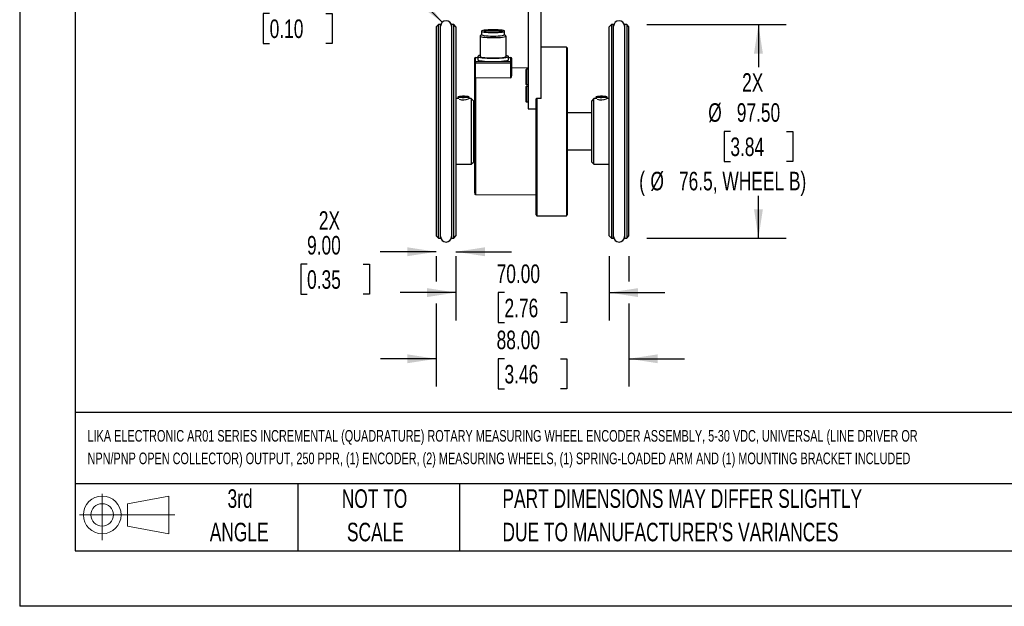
# Model space of a CAD drawing. Header units: millimetres. Extents: x 0 to 1118, y 0 to 864.
# Tile 1 of 32: x 0 to 450, y 0 to 268. Entities that reach past the tile are written whole.
import ezdxf

# ---------------------------------------------------------------- set-up
doc = ezdxf.new("R2010")
doc.units = ezdxf.units.MM
doc.header["$LTSCALE"] = 4
doc.linetypes.add('CENTERX2', pattern=[20.32, 12.7, -2.54, 2.54, -2.54])
doc.layers.add('DIMENSIONS', color=140, linetype='Continuous', lineweight=25)
doc.layers.add('TEXT', color=140, linetype='Continuous', lineweight=25)
doc.layers.add('SLD-DEFPOINTS', color=7, linetype='Continuous')
doc.styles.add('SLDTEXTSTYLE0', font='TXT', dxfattribs={"width": 0.7})
doc.dimstyles.new('SLDDIMSTYLE0', dxfattribs={"dimtxt": 8.632031, "dimasz": 13.208, "dimexe": 0, "dimexo": 0.0625, "dimgap": 2.158008, "dimtad": 0, "dimtih": 1, "dimtoh": 1, "dimrnd": 1e-09, "dimzin": 4, "dimdsep": 46, "dimtxsty": 'SLDTEXTSTYLE0', "dimsah": 1, "dimcen": 0, "dimadec": 0, "dimazin": 1, "dimtfac": 1, "dimtofl": 0, "dimtmove": 0, "dimatfit": 3, "dimfxl": 0, "dimfrac": 2, "dimtolj": 1, "dimtzin": 12, "dimarcsym": 0})
doc.dimstyles.new('SLDDIMSTYLE1', dxfattribs={"dimtxt": 8.632031, "dimasz": 13.208, "dimexe": 0, "dimexo": 0.0625, "dimgap": 2.158008, "dimtad": 0, "dimtih": 1, "dimtoh": 1, "dimrnd": 1e-09, "dimzin": 4, "dimdsep": 46, "dimtxsty": 'SLDTEXTSTYLE0', "dimsah": 1, "dimcen": 0.09, "dimadec": 0, "dimazin": 1, "dimtfac": 1, "dimtmove": 0, "dimatfit": 0, "dimfxl": 0, "dimfrac": 2, "dimtolj": 1, "dimtzin": 12, "dimarcsym": 0})
doc.dimstyles.new('SLDDIMSTYLE2', dxfattribs={"dimtxt": 8.632031, "dimasz": 13.208, "dimexe": 0, "dimexo": 0.0625, "dimgap": 2.158008, "dimtad": 0, "dimtih": 1, "dimtoh": 1, "dimrnd": 1e-09, "dimzin": 4, "dimdsep": 46, "dimtxsty": 'SLDTEXTSTYLE0', "dimsah": 1, "dimcen": 0.09, "dimadec": 0, "dimazin": 1, "dimtfac": 1, "dimtofl": 0, "dimtmove": 0, "dimatfit": 3, "dimfxl": 0, "dimfrac": 2, "dimtolj": 1, "dimtzin": 12, "dimarcsym": 0})

# ---------------------------------------------------------------- blocks, each defined once
blk = doc.blocks.new('Block11')
at = {"color": 7, "linetype": 'Continuous', "lineweight": 18}
for p, q in [((10.35, 21.24), (10.35, 0)), ((21.92, 16.67), (40.7, 20.13)), ((40.7, 20.13), (40.7, 2.93)), ((21.92, 6.38), (21.92, 16.67)), ((0, 11.53), (43.49, 11.53)), ((21.92, 6.38), (40.7, 2.93))]:
    blk.add_line(p, q, dxfattribs=at)
for radius in [8.6, 5.14]:
    blk.add_circle((10.35, 11.53), radius, dxfattribs=at)
blk = doc.blocks.new('Block12')
at = {"layer": 'SLD-DEFPOINTS'}
blk.add_blockref('Block11', (0, 0), dxfattribs=at)
blk = doc.blocks.new('SW_NOTE_0')
at = {"layer": 'TEXT', "color": 0, "linetype": 'CENTERX2', "lineweight": 18, "char_height": 5.30074, "attachment_point": 1, "style": 'SLDTEXTSTYLE0'}
for s, insert in [('LIKA ELECTRONIC AR01 SERIES INCREMENTAL (QUADRATURE) ROTARY MEASURING WHEEL ENCODER ASSEMBLY, 5-30 VDC, UNIVERSAL (LINE DRIVER OR', (0, 6.83)), ('NPN/PNP OPEN COLLECTOR) OUTPUT, 250 PPR, (1) ENCODER, (2) MEASURING WHEELS, (1) SPRING-LOADED ARM AND (1) MOUNTING BRACKET INCLUDED', (0, -3.47))]:
    blk.add_mtext(s, dxfattribs=dict(at, insert=insert))
blk = doc.blocks.new('SW_NOTE_0_3')
at = {"layer": 'TEXT', "color": 0, "linetype": 'CENTERX2', "lineweight": 18, "char_height": 8.4667, "attachment_point": 1, "style": 'SLDTEXTSTYLE0'}
for s, insert in [('PART DIMENSIONS MAY DIFFER SLIGHTLY', (0, 10.91)), ("DUE TO MANUFACTURER'S VARIANCES", (0, -4.37))]:
    blk.add_mtext(s, dxfattribs=dict(at, insert=insert))
blk = doc.blocks.new('SW_NOTE_0_4')
at = {"layer": 'TEXT', "color": 0, "linetype": 'CENTERX2', "lineweight": 18, "char_height": 8.467, "attachment_point": 2, "style": 'SLDTEXTSTYLE0'}
for s, insert in [('NOT TO', (21.03, 10.91)), ('SCALE', (21.42, -4.37))]:
    blk.add_mtext(s, dxfattribs=dict(at, insert=insert))
blk = doc.blocks.new('SW_NOTE_0_5')
at = {"layer": 'TEXT', "color": 0, "linetype": 'CENTERX2', "lineweight": 18, "char_height": 8.467, "attachment_point": 2, "style": 'SLDTEXTSTYLE0'}
for s, insert in [('3rd', (9.26, 10.91)), ('ANGLE', (8.87, -4.37))]:
    blk.add_mtext(s, dxfattribs=dict(at, insert=insert))
blk = doc.blocks.new('_D')
at = {"layer": 'DIMENSIONS'}
for p, q in [((178.78, 280.95), (151.96, 280.95)), ((192.95, 266.77), (178.78, 280.95)), ((114.16, 270.84), (111.27, 270.84)), ((111.27, 270.84), (111.27, 257.12)), ((139.82, 270.84), (142.71, 270.84)), ((142.71, 270.84), (142.71, 257.12)), ((111.27, 257.12), (114.16, 257.12)), ((142.71, 257.12), (139.82, 257.12))]:
    blk.add_line(p, q, dxfattribs=at)
blk.add_solid([(192.95, 266.77), (185.05, 277.55), (182.18, 274.67)], dxfattribs=at)
at = {"layer": 'DIMENSIONS', "char_height": 8.467, "attachment_point": 1, "style": 'SLDTEXTSTYLE0'}
for s, insert in [('2X', (119.53, 294.98)), ('R2.50', (110.24, 283.69)), ('0.10', (114.16, 268.04))]:
    blk.add_mtext(s, dxfattribs=dict(at, insert=insert))
blk = doc.blocks.new('_D_2')
at = {"layer": 'DIMENSIONS'}
for p, q in [((286.42, 265.67), (350.08, 265.67)), ((337.38, 265.67), (337.38, 246.29)), ((324.55, 216.92), (321.66, 216.92)), ((321.66, 216.92), (321.66, 203.2)), ((350.21, 216.92), (353.1, 216.92)), ((353.1, 216.92), (353.1, 203.2)), ((321.66, 203.2), (324.55, 203.2)), ((353.1, 203.2), (350.21, 203.2)), ((337.38, 168.17), (337.38, 187.55)), ((286.42, 168.17), (350.08, 168.17))]:
    blk.add_line(p, q, dxfattribs=at)
for points in [[(337.38, 265.67), (335.35, 252.46), (339.41, 252.46)], [(337.38, 168.17), (339.41, 181.38), (335.35, 181.38)]]:
    blk.add_solid(points, dxfattribs=at)
at = {"layer": 'DIMENSIONS', "attachment_point": 1, "style": 'SLDTEXTSTYLE0'}
for s, insert, char_height in [('2X', (329.92, 243.49), 8.467), ('%%c', (314.45, 229.77), 8.467), ('97.50', (327.48, 229.77), 8.467), ('3.84', (324.55, 214.12), 8.467), ('(', (282.92, 198.47), 8.47), ('%%c', (288.04, 198.47), 8.467), ('76.5, WHEEL B)', (301.08, 198.47), 8.4667)]:
    blk.add_mtext(s, dxfattribs=dict(at, insert=insert, char_height=char_height))
blk = doc.blocks.new('_D_3')
at = {"layer": 'DIMENSIONS'}
for p, q in [((190.22, 159.97), (190.22, 148.3)), ((278.22, 159.97), (278.22, 148.3)), ((190.22, 138.3), (190.22, 100.36)), ((278.22, 138.3), (278.22, 100.36)), ((190.22, 113.06), (164.82, 113.06)), ((221.4, 113.06), (218.5, 113.06)), ((218.5, 113.06), (218.5, 99.34)), ((247.05, 113.06), (249.95, 113.06)), ((249.95, 113.06), (249.95, 99.34)), ((278.22, 113.06), (303.62, 113.06)), ((218.5, 99.34), (221.4, 99.34)), ((249.95, 99.34), (247.05, 99.34))]:
    blk.add_line(p, q, dxfattribs=at)
for points in [[(190.22, 113.06), (177.01, 115.09), (177.01, 111.03)], [(278.22, 113.06), (291.43, 111.03), (291.43, 115.09)]]:
    blk.add_solid(points, dxfattribs=at)
at = {"layer": 'DIMENSIONS', "char_height": 8.467, "attachment_point": 1, "style": 'SLDTEXTSTYLE0'}
for s, insert in [('88.00', (217.81, 125.91)), ('3.46', (221.4, 110.25))]:
    blk.add_mtext(s, dxfattribs=dict(at, insert=insert))
blk = doc.blocks.new('_D_4')
at = {"layer": 'DIMENSIONS'}
for p, q in [((190.22, 161.94), (164.62, 161.94)), ((199.22, 161.94), (224.62, 161.94)), ((190.22, 159.97), (190.22, 149.24)), ((199.22, 159.97), (199.22, 149.24)), ((131.24, 156.3), (128.35, 156.3)), ((128.35, 156.3), (128.35, 142.58)), ((156.9, 156.3), (159.79, 156.3)), ((159.79, 156.3), (159.79, 142.58)), ((128.35, 142.58), (131.24, 142.58)), ((159.79, 142.58), (156.9, 142.58))]:
    blk.add_line(p, q, dxfattribs=at)
for points in [[(190.22, 161.94), (177.01, 163.98), (177.01, 159.91)], [(199.22, 161.94), (212.43, 159.91), (212.43, 163.98)]]:
    blk.add_solid(points, dxfattribs=at)
at = {"layer": 'DIMENSIONS', "char_height": 8.467, "attachment_point": 1, "style": 'SLDTEXTSTYLE0'}
for s, insert in [('2X', (136.61, 180.43)), ('9.00', (131.24, 169.15)), ('0.35', (131.24, 153.49))]:
    blk.add_mtext(s, dxfattribs=dict(at, insert=insert))
blk = doc.blocks.new('_D_8')
at = {"layer": 'DIMENSIONS'}
for p, q in [((199.22, 159.97), (199.22, 130.6)), ((269.22, 159.97), (269.22, 130.6)), ((199.22, 143.3), (173.82, 143.3)), ((221.4, 143.3), (218.5, 143.3)), ((218.5, 143.3), (218.5, 129.58)), ((247.05, 143.3), (249.95, 143.3)), ((249.95, 143.3), (249.95, 129.58)), ((269.22, 143.3), (294.62, 143.3)), ((218.5, 129.58), (221.4, 129.58)), ((249.95, 129.58), (247.05, 129.58))]:
    blk.add_line(p, q, dxfattribs=at)
for points in [[(199.22, 143.3), (186.01, 145.33), (186.01, 141.26)], [(269.22, 143.3), (282.43, 141.26), (282.43, 145.33)]]:
    blk.add_solid(points, dxfattribs=at)
at = {"layer": 'DIMENSIONS', "char_height": 8.467, "attachment_point": 1, "style": 'SLDTEXTSTYLE0'}
for s, insert in [('70.00', (217.81, 156.14)), ('2.76', (221.4, 140.49))]:
    blk.add_mtext(s, dxfattribs=dict(at, insert=insert))

msp = doc.modelspace()

# ---------------------------------------------------------------- linework, layer by layer
at = {"color": 7, "linetype": 'Continuous'}
for p in [(0.01, 863.611), (1117.61, 0.011)]:
    msp.add_line(p, (0.01, 0.011), dxfattribs=at)
for p, q in [((232.222, 306.057), (232.222, 227.204)), ((238.222, 231.931), (238.222, 306.057)), ((191.222, 265.672), (190.222, 264.672)), ((192.222, 265.672), (191.222, 265.672)), ((191.222, 168.172), (191.222, 265.672)), ((192.222, 168.172), (192.222, 265.672)), ((198.222, 265.672), (197.222, 265.672)), ((197.222, 265.672), (197.222, 168.172)), ((199.222, 264.672), (198.222, 265.672)), ((198.222, 168.172), (198.222, 265.672)), ((270.222, 265.672), (269.222, 264.672)), ((271.222, 265.672), (270.222, 265.672)), ((270.222, 265.672), (270.222, 210.981)), ((271.222, 210.981), (271.222, 265.672)), ((277.222, 265.672), (276.222, 265.672)), ((276.222, 265.672), (276.222, 210.981)), ((278.222, 264.672), (277.222, 265.672)), ((277.222, 265.672), (277.222, 210.981)), ((190.222, 264.672), (190.222, 169.172)), ((199.222, 264.672), (199.222, 169.172)), ((210.972, 261.13), (210.366, 260.533)), ((210.972, 262.678), (210.972, 261.09)), ((212.822, 262.388), (212.822, 262.678)), ((221.472, 261.09), (221.472, 262.678)), ((222.077, 260.533), (221.472, 261.13)), ((269.222, 169.172), (269.222, 264.672)), ((278.222, 211.103), (278.222, 264.672)), ((210.322, 260.445), (210.322, 251.165)), ((222.122, 251.165), (222.122, 260.445)), ((249.722, 255.422), (238.222, 255.422)), ((250.222, 254.922), (249.722, 255.422)), ((249.722, 255.422), (249.722, 178.422)), ((250.222, 212.291), (250.222, 254.922)), ((207.722, 250.131), (207.722, 248.228)), ((207.722, 248.228), (207.722, 240.796)), ((208.218, 241.218), (208.218, 248.167)), ((208.218, 248.167), (224.218, 248.154)), ((208.222, 250.627), (209.222, 250.628)), ((208.222, 248.724), (208.222, 250.627)), ((224.222, 248.711), (208.222, 248.724)), ((209.222, 251.165), (209.222, 249.676)), ((223.222, 249.676), (223.222, 251.165)), ((223.222, 250.64), (224.222, 250.641)), ((224.218, 248.154), (224.218, 241.312)), ((224.222, 250.641), (224.222, 248.711)), ((224.722, 248.215), (224.722, 250.145)), ((224.722, 242.536), (224.722, 248.215)), ((232.222, 245.897), (224.722, 245.845)), ((231.222, 245.094), (231.222, 238.494)), ((232.222, 245.294), (231.422, 245.294)), ((231.422, 245.294), (231.422, 238.294)), ((207.722, 240.796), (207.722, 188.634)), ((224.218, 241.312), (208.218, 241.218)), ((208.218, 241.218), (208.218, 188.114)), ((231.222, 237.214), (231.222, 230.614)), ((231.422, 238.294), (232.222, 238.294)), ((232.222, 237.414), (231.422, 237.414)), ((231.422, 237.414), (231.422, 230.414)), ((200.222, 231.922), (199.222, 231.922)), ((200.222, 232.604), (200.241, 232.642)), ((200.222, 232.604), (200.222, 231.81)), ((200.439, 232.837), (200.241, 232.642)), ((202.144, 232.83), (202.144, 232.668)), ((203.299, 232.83), (203.478, 232.685)), ((203.299, 232.83), (203.299, 232.668)), ((205.203, 232.642), (205.004, 232.837)), ((205.222, 231.81), (205.222, 232.604)), ((206.222, 231.922), (205.222, 231.922)), ((207.222, 230.922), (206.222, 231.922)), ((206.222, 231.922), (206.222, 201.922)), ((207.222, 230.922), (207.222, 215.216)), ((231.422, 230.414), (232.222, 230.414)), ((236.222, 231.931), (235.722, 231.612)), ((235.722, 231.612), (235.722, 178.922)), ((236.222, 231.931), (236.222, 178.422)), ((238.222, 231.931), (236.222, 231.931)), ((262.222, 231.922), (261.222, 230.922)), ((261.222, 202.922), (261.222, 230.922)), ((263.222, 231.922), (262.222, 231.922)), ((262.222, 215.094), (262.222, 231.922)), ((263.222, 232.604), (263.241, 232.642)), ((263.222, 232.604), (263.222, 231.81)), ((263.439, 232.837), (263.241, 232.642)), ((265.144, 232.83), (265.144, 232.668)), ((266.299, 232.83), (266.478, 232.685)), ((266.299, 232.83), (266.299, 232.668)), ((268.203, 232.642), (268.004, 232.837)), ((268.222, 231.81), (268.222, 232.604)), ((269.222, 231.922), (268.222, 231.922)), ((207.322, 224.922), (207.222, 224.822)), ((207.722, 224.922), (207.322, 224.922)), ((207.322, 224.922), (207.322, 215.947)), ((232.222, 227.204), (235.722, 227.204)), ((261.122, 225.422), (250.222, 225.422)), ((261.222, 225.322), (261.122, 225.422)), ((261.122, 225.422), (261.122, 215.886)), ((207.322, 215.947), (207.322, 208.922)), ((261.122, 215.886), (261.122, 208.422)), ((207.222, 215.216), (207.222, 202.922)), ((250.222, 178.922), (250.222, 212.291)), ((262.222, 201.922), (262.222, 215.094)), ((207.222, 209.022), (207.322, 208.922)), ((207.322, 208.922), (207.722, 208.922)), ((250.222, 208.422), (261.122, 208.422)), ((261.122, 208.422), (261.222, 208.522)), ((270.222, 210.981), (270.222, 168.172)), ((271.222, 168.172), (271.222, 210.981)), ((276.222, 210.981), (276.222, 168.172)), ((277.222, 210.981), (277.222, 168.172)), ((278.222, 169.172), (278.222, 211.103)), ((206.222, 201.922), (207.222, 202.922)), ((261.222, 202.922), (262.222, 201.922)), ((199.222, 201.922), (206.222, 201.922)), ((262.222, 201.922), (269.222, 201.922)), ((208.218, 188.114), (235.722, 187.922)), ((235.722, 178.922), (236.222, 178.422)), ((236.222, 178.422), (249.722, 178.422)), ((249.722, 178.422), (250.222, 178.922)), ((190.222, 169.172), (191.222, 168.172)), ((191.222, 168.172), (192.222, 168.172)), ((197.222, 168.172), (198.222, 168.172)), ((198.222, 168.172), (199.222, 169.172)), ((269.222, 169.172), (270.222, 168.172)), ((270.222, 168.172), (271.222, 168.172)), ((276.222, 168.172), (277.222, 168.172)), ((277.222, 168.172), (278.222, 169.172))]:
    msp.add_line(p, q)
at = {"flags": 128}
for points in [[(210.972, 262.678), (211.103, 262.536), (211.492, 262.401), (212.117, 262.279), (212.948, 262.178), (213.944, 262.102), (215.054, 262.055), (216.222, 262.038), (217.39, 262.055), (218.5, 262.102), (219.495, 262.178), (220.326, 262.279), (220.952, 262.401), (221.34, 262.536), (221.472, 262.678), (221.34, 262.821), (220.952, 262.956), (220.326, 263.077), (219.495, 263.179), (218.5, 263.255), (217.39, 263.302), (216.222, 263.318), (215.054, 263.302), (213.944, 263.255), (212.948, 263.179), (212.117, 263.077), (211.492, 262.956), (211.103, 262.821), (210.972, 262.678)], [(210.972, 261.09), (211.103, 260.948), (211.492, 260.813), (212.117, 260.691), (212.948, 260.59), (213.944, 260.514), (215.054, 260.466), (216.222, 260.45), (217.39, 260.466), (218.5, 260.514), (219.495, 260.59), (220.326, 260.691), (220.952, 260.813), (221.34, 260.948), (221.472, 261.09)], [(212.14, 262.769), (212.464, 262.893), (213.037, 263.003), (213.819, 263.091), (214.76, 263.152), (215.797, 263.181), (216.862, 263.178), (217.885, 263.142), (218.798, 263.075), (219.541, 262.982), (220.066, 262.869), (220.337, 262.743), (220.337, 262.613), (220.066, 262.488), (219.541, 262.375), (218.798, 262.282), (217.885, 262.215), (216.862, 262.179), (215.797, 262.175), (214.76, 262.205), (213.819, 262.266), (213.037, 262.354), (212.464, 262.464), (212.14, 262.587)], [(212.14, 262.769), (212.405, 262.76), (212.626, 262.74), (212.771, 262.711), (212.822, 262.678), (212.771, 262.645), (212.626, 262.617), (212.405, 262.596), (212.14, 262.587)], [(210.366, 260.533), (210.322, 260.445), (210.46, 260.29), (210.867, 260.143), (211.525, 260.01), (212.402, 259.897), (213.458, 259.81), (214.643, 259.752), (215.902, 259.727), (217.176, 259.736), (218.406, 259.777), (219.533, 259.85), (220.505, 259.951), (221.277, 260.074), (221.813, 260.215), (222.087, 260.367), (222.087, 260.523), (222.077, 260.533)], [(208.22, 250.604), (208.22, 250.613), (208.222, 250.627)], [(209.222, 251.165), (209.356, 250.998), (209.755, 250.838), (210.401, 250.691), (211.272, 250.562), (212.333, 250.455), (213.543, 250.377), (214.856, 250.328), (216.222, 250.312), (217.587, 250.328), (218.901, 250.377), (220.111, 250.455), (221.171, 250.562), (222.042, 250.691), (222.689, 250.838), (223.087, 250.998), (223.222, 251.165), (223.087, 251.331), (222.689, 251.491), (222.122, 251.624)], [(209.222, 249.676), (209.356, 249.51), (209.755, 249.349), (210.401, 249.202), (211.272, 249.073), (212.333, 248.967), (213.543, 248.888), (214.856, 248.839), (216.222, 248.823), (217.587, 248.839), (218.901, 248.888), (220.111, 248.967), (221.171, 249.073), (222.042, 249.202), (222.689, 249.349), (223.087, 249.51), (223.222, 249.676)], [(210.322, 251.165), (210.46, 251.01), (210.867, 250.863), (211.525, 250.73), (212.402, 250.617), (213.458, 250.529), (214.643, 250.472), (215.902, 250.447), (217.176, 250.455), (218.406, 250.497), (219.533, 250.57), (220.505, 250.67), (221.277, 250.794), (221.813, 250.935), (222.087, 251.087), (222.122, 251.165)], [(224.221, 250.641), (224.221, 250.643), (224.221, 250.645), (224.222, 250.641)], [(205.203, 232.642), (205.188, 232.554), (204.92, 232.459), (204.415, 232.38), (203.726, 232.325), (202.928, 232.301), (202.108, 232.309), (201.354, 232.349), (200.749, 232.417), (200.357, 232.505), (200.222, 232.604), (200.222, 232.604)], [(200.422, 232.803), (200.56, 232.899), (200.96, 232.983), (201.572, 233.045), (202.322, 233.079), (203.121, 233.079), (203.872, 233.045), (204.484, 232.983), (204.883, 232.899), (205.022, 232.803), (204.883, 232.707), (204.484, 232.622), (203.872, 232.56), (203.121, 232.527), (202.322, 232.527), (201.572, 232.56), (200.96, 232.622), (200.56, 232.707), (200.422, 232.803)], [(203.972, 232.803), (203.877, 232.861), (203.606, 232.91), (203.2, 232.943), (202.722, 232.955), (202.243, 232.943), (201.838, 232.91), (201.567, 232.861), (201.472, 232.803), (201.567, 232.744), (201.838, 232.695), (202.243, 232.662), (202.722, 232.65), (203.2, 232.662), (203.606, 232.695), (203.877, 232.744), (203.972, 232.803)], [(201.985, 232.682), (202.006, 232.691), (202.144, 232.83)], [(268.203, 232.642), (268.188, 232.554), (267.92, 232.459), (267.415, 232.38), (266.726, 232.325), (265.928, 232.301), (265.108, 232.309), (264.354, 232.349), (263.749, 232.417), (263.357, 232.505), (263.222, 232.604), (263.222, 232.604)], [(263.422, 232.803), (263.56, 232.899), (263.96, 232.983), (264.572, 233.045), (265.322, 233.079), (266.121, 233.079), (266.872, 233.045), (267.484, 232.983), (267.883, 232.899), (268.022, 232.803), (267.883, 232.707), (267.484, 232.622), (266.872, 232.56), (266.121, 232.527), (265.322, 232.527), (264.572, 232.56), (263.96, 232.622), (263.56, 232.707), (263.422, 232.803)], [(266.972, 232.803), (266.877, 232.861), (266.606, 232.91), (266.2, 232.943), (265.722, 232.955), (265.243, 232.943), (264.838, 232.91), (264.567, 232.861), (264.472, 232.803), (264.567, 232.744), (264.838, 232.695), (265.243, 232.662), (265.722, 232.65), (266.2, 232.662), (266.606, 232.695), (266.877, 232.744), (266.972, 232.803)], [(264.985, 232.682), (265.006, 232.691), (265.144, 232.83)]]:
    msp.add_lwpolyline(points, dxfattribs=at)
at = {"color": 179, "linetype": 'Continuous', "lineweight": 18}
msp.add_arc((194.722, 265.001), 2.5, 0, 180, dxfattribs=at)
for centre, radius, start, end in [((194.722, 264.972), 2.5, 360, 180), ((273.722, 264.972), 2.5, 360, 180), ((208.22, 250.129), 0.498, 89.78863, 179.78527), ((208.22, 248.226), 0.498, 89.78434, 179.78447), ((208.096, 249.224), 1.064, 249.40342, 276.59849), ((234.853, 248.279), 26.635, 179.04174, 180.24041), ((210.287, 250.16), 1.465, 88.64067, 136.66506), ((250.853, 248.265), 26.635, 179.04174, 180.24041), ((224.343, 249.229), 1.083, 263.3608, 290.44415), ((224.224, 250.143), 0.498, 0.21476, 90.21148), ((224.224, 248.213), 0.498, 0.21546, 90.21526), ((231.422, 245.094), 0.2, 90, 180), ((208.185, 240.754), 0.465, 85.90882, 174.7719), ((221.533, 243.132), 3.244, 325.86898, 349.4043), ((231.422, 238.494), 0.2, 180, 270), ((231.422, 237.214), 0.2, 90, 180), ((202.694, 237.551), 6.242, 251.30512, 291.05842), ((202.722, 233.86), 1.181, 240.73478, 299.26522), ((231.422, 230.614), 0.2, 180, 270), ((265.694, 237.55), 6.242, 251.30533, 291.05987), ((265.722, 233.86), 1.181, 240.73478, 299.26522), ((208.222, 188.614), 0.5, 180, 269.6), ((194.722, 168.872), 2.5, 180, 0), ((273.722, 168.872), 2.5, 180, 0)]:
    msp.add_arc(centre, radius, start, end)
at = {"layer": 'TEXT'}
for p, q in [((25.4, 838.2), (25.4, 25.4)), ((1092.2, 88.504), (25.4, 88.504)), ((1092.2, 55.88), (25.4, 55.88)), ((127, 55.88), (127, 25.4)), ((200.847, 55.88), (200.847, 25.4)), ((25.4, 25.4), (1092.2, 25.4))]:
    msp.add_line(p, q, dxfattribs=at)

# ---------------------------------------------------------------- block references
at = {"layer": 'SLD-DEFPOINTS'}
msp.add_blockref('Block12', (27.352, 30.215), dxfattribs=at)
at = {"layer": 'TEXT', "linetype": 'CENTERX2', "lineweight": 18}
for name, p in [('SW_NOTE_0', (30.991, 73.697)), ('SW_NOTE_0_5', (91.389, 42.542)), ('SW_NOTE_0_4', (141.029, 42.542)), ('SW_NOTE_0_3', (220.477, 42.542))]:
    msp.add_blockref(name, p, dxfattribs=at)

# ---------------------------------------------------------------- dimensions: what is measured, and where the dimension line sits
at = {"layer": 'DIMENSIONS'}
dim = msp.add_radius_dim(center=(194.722, 265.001), mpoint=(192.954, 266.769), text='2X\\P<>', dimstyle='SLDDIMSTYLE0', dxfattribs=at)
dim.commit()
dim.dimension.update_dxf_attribs({"geometry": '_D', "text_midpoint": (126.99, 276.486), "dimtype": 164})
for base, p1, p2, angle, text, dimstyle, picture, middle in [((337.38, 265.672), (277.222, 168.172), (277.222, 265.672), 90, '2X\\P%%c<>\\P(%%c76.5, WHEEL B)', 'SLDDIMSTYLE2', '_D_2', (337.38, 216.922)), ((190.222, 161.944), (199.222, 169.172), (190.222, 169.172), 0, '2X\\P<>', 'SLDDIMSTYLE1', '_D_4', (144.07, 161.944))]:
    dim = msp.add_linear_dim(base=base, p1=p1, p2=p2, angle=angle, text=text, dimstyle=dimstyle, dxfattribs=at)
    dim.commit()
    dim.dimension.update_dxf_attribs({"geometry": picture, "text_midpoint": middle, "dimtype": 160})
for base, p1, p2, picture, middle in [((190.222, 113.06), (278.222, 169.172), (190.222, 169.172), '_D_3', (234.222, 113.06)), ((269.222, 143.296), (199.222, 169.172), (269.222, 169.172), '_D_8', (234.222, 143.296))]:
    dim = msp.add_linear_dim(base=base, p1=p1, p2=p2, dimstyle='SLDDIMSTYLE1', dxfattribs=at)
    dim.commit()
    dim.dimension.update_dxf_attribs({"geometry": picture, "text_midpoint": middle, "dimtype": 160})

doc.saveas('drawing.dxf')
